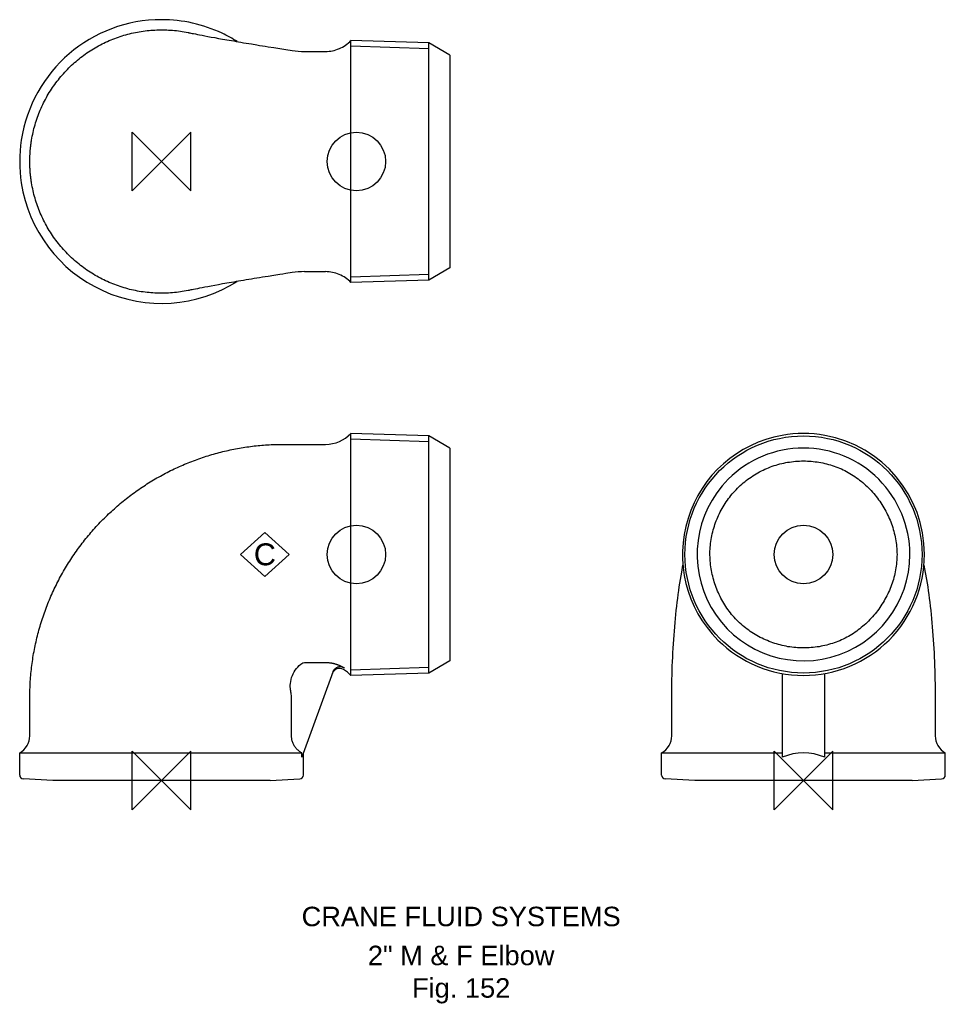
# Model space of a CAD drawing. Extents: x -36 to 201, y -57 to 195.
import ezdxf

# ---------------------------------------------------------------- set-up
doc = ezdxf.new("R2010")
doc.units = 0
doc.header["$MEASUREMENT"] = 0
doc.layers.get('0').update_dxf_attribs({"linetype": 'CONTINUOUS'})
for name, color, linetype in [('DETAIL', 2, 'CONTINUOUS'), ('ORIGIN', 6, 'CONTINUOUS'), ('SYMBOL', 3, 'CONTINUOUS')]:
    doc.layers.add(name, color=color, linetype=linetype)
doc.layers.add('TEXT', color=7, linetype='CONTINUOUS', lineweight=13)
doc.styles.add('fastrack', font='ARIAL.TTF')

# ---------------------------------------------------------------- blocks, each defined once
blk = doc.blocks.new('ZPO')
at = {"layer": 'ORIGIN'}
for p, q in [((-20, 20), (20, -20)), ((20, 20), (-20, -20)), ((-20, -20), (-20, 20)), ((20, -20), (20, 20))]:
    blk.add_line(p, q, dxfattribs=at)
blk = doc.blocks.new('C Symbol')
at = {"layer": 'SYMBOL'}
for p, q in [((-10, 0), (0, 9)), ((0, 9), (10, 0)), ((0, -9), (-10, 0)), ((10, 0), (0, -9))]:
    blk.add_line(p, q, dxfattribs=at)
at = {"layer": 'SYMBOL', "insert": (0, 0), "char_height": 9, "attachment_point": 5, "style": 'fastrack'}
blk.add_mtext('C', dxfattribs=at)

msp = doc.modelspace()

# ---------------------------------------------------------------- linework, layer by layer
at = {"layer": 'DETAIL'}
for p, q in [((48.6, 164.34), (48.6, 189.88)), ((68.6, 189.26), (48.6, 189.88)), ((48.6, 127.79), (48.6, 189.88)), ((36.7, 187.09), (42.08, 187.09)), ((68.6, 187.78), (48.6, 188.4)), ((68.6, 128.42), (68.6, 189.26)), ((74, 186.14), (68.6, 189.26)), ((68.6, 128.42), (68.6, 189.26)), ((74, 186.14), (74, 158.82)), ((48.6, 153.34), (48.6, 164.34)), ((74, 158.82), (74, 139.55)), ((48.6, 127.79), (48.6, 153.34)), ((74, 139.55), (74, 131.54)), ((74, 131.54), (68.6, 128.42)), ((36.7, 130.59), (42.08, 130.59)), ((48.6, 129.27), (68.6, 129.9)), ((68.6, 128.42), (48.6, 127.79)), ((48.6, 88.56), (48.6, 89.05)), ((68.6, 88.42), (48.6, 89.05)), ((48.6, 26.95), (48.6, 89.05)), ((48.6, 36.03), (48.6, 88.56)), ((68.6, 86.94), (48.6, 87.57)), ((68.6, 27.58), (68.6, 88.42)), ((74, 85.3), (68.6, 88.42)), ((68.6, 27.58), (68.6, 88.42)), ((74, 85.3), (74, 77.32)), ((74, 77.32), (74, 30.7)), ((48.6, 26.95), (48.6, 36.03)), ((74, 30.7), (68.6, 27.58)), ((43.95, 27.83), (35.98, 5.95)), ((36.7, 30.29), (42.08, 30.29)), ((48.6, 28.43), (68.6, 29.06)), ((68.6, 27.58), (48.6, 26.95)), ((159.24, 27.44), (159.24, 5.95)), ((170.24, 5.95), (170.24, 27.44)), ((33.35, 11.49), (33.35, 21.3)), ((130.94, 11.49), (130.94, 21.3)), ((198.54, 21.3), (198.54, 11.49)), ((-36.4, 7.1), (-35.98, 7.1)), ((-36.4, 1.39), (-36.4, 7.1)), ((-35.98, 7.1), (35.98, 7.1)), ((35.98, 5.95), (35.98, 7.1)), ((36.4, 1.39), (36.4, 7.1)), ((128.34, 7.1), (159.24, 7.1)), ((128.34, 1.39), (128.34, 7.1)), ((170.24, 7.1), (197.65, 7.1)), ((197.65, 7.1), (201.14, 7.1)), ((201.14, 7.1), (201.14, 7.1)), ((201.14, 1.39), (201.14, 7.1)), ((-27.9, 0), (-35.45, 0.4)), ((27.9, 0), (-27.9, 0)), ((27.9, 0), (35.45, 0.4)), ((136.84, 0), (129.28, 0.4)), ((192.64, 0), (136.84, 0)), ((192.64, 0), (200.19, 0.4))]:
    msp.add_line(p, q, dxfattribs=at)
at = {"layer": 'DETAIL', "flags": 128}
for points in [[(-33.35, 164.34), (-33.26, 164.83), (-33.17, 165.33), (-33.07, 165.82), (-32.96, 166.31), (-32.85, 166.8), (-32.73, 167.29), (-32.6, 167.78), (-32.46, 168.27), (-32.31, 168.75), (-32.16, 169.23), (-32.01, 169.71), (-31.84, 170.18), (-31.67, 170.66), (-31.49, 171.13), (-31.3, 171.6), (-31.11, 172.06), (-30.91, 172.52), (-30.7, 172.98), (-30.49, 173.44), (-30.26, 173.89), (-30.04, 174.34), (-29.8, 174.79), (-29.56, 175.23), (-29.31, 175.67), (-29.06, 176.1), (-28.8, 176.53), (-28.53, 176.96), (-28.26, 177.39), (-27.98, 177.8), (-27.69, 178.22), (-27.4, 178.63), (-27.1, 179.04), (-26.79, 179.44), (-26.48, 179.84), (-26.17, 180.23), (-25.85, 180.62), (-25.52, 181), (-25.18, 181.38), (-24.85, 181.75), (-24.5, 182.12), (-24.15, 182.48), (-23.8, 182.84), (-23.44, 183.19), (-23.07, 183.54), (-22.7, 183.88), (-22.33, 184.22), (-21.94, 184.55), (-21.56, 184.87), (-21.17, 185.19), (-20.77, 185.5), (-20.37, 185.81), (-19.97, 186.11), (-19.56, 186.4), (-19.15, 186.69), (-18.73, 186.97), (-18.31, 187.25), (-17.88, 187.52), (-17.45, 187.78), (-17.02, 188.04), (-16.58, 188.29), (-16.14, 188.53), (-15.7, 188.77), (-15.25, 189), (-14.8, 189.22), (-14.34, 189.44), (-13.88, 189.65), (-13.42, 189.86), (-12.96, 190.05), (-12.49, 190.24), (-12.02, 190.43), (-11.55, 190.6), (-11.07, 190.77), (-10.6, 190.93), (-10.12, 191.09), (-9.64, 191.23), (-9.15, 191.37), (-8.67, 191.51), (-8.18, 191.63), (-7.69, 191.75), (-7.2, 191.86), (-6.7, 191.97), (-6.21, 192.06), (-5.71, 192.15), (-5.21, 192.23), (-4.72, 192.31), (-4.22, 192.37), (-3.72, 192.43), (-3.21, 192.48), (-2.71, 192.53), (-2.21, 192.56), (-1.71, 192.59), (-1.2, 192.61), (-0.7, 192.63), (-0.19, 192.63), (0.31, 192.63), (0.81, 192.62), (1.32, 192.61), (1.82, 192.59), (2.32, 192.55), (2.83, 192.52), (3.33, 192.47), (3.83, 192.42), (4.33, 192.36), (4.83, 192.29), (5.33, 192.21), (5.82, 192.13), (6.32, 192.04), (6.81, 191.94)], [(6.81, 191.94), (6.95, 191.92), (7, 191.9), (7.07, 191.89), (7.27, 191.85), (7.52, 191.8), (7.84, 191.73), (8.23, 191.66), (8.68, 191.57), (9.19, 191.47), (9.77, 191.35), (10.41, 191.23), (11.13, 191.1), (11.9, 190.95), (12.75, 190.79), (13.66, 190.63), (14.64, 190.45), (15.67, 190.26), (16.22, 190.17), (16.77, 190.07), (17.34, 189.97), (17.92, 189.87), (18.52, 189.77), (19.12, 189.66), (19.75, 189.56), (20.38, 189.45), (21.03, 189.34), (21.7, 189.23), (23.05, 189), (24.45, 188.77), (25.16, 188.65), (25.89, 188.54), (26.62, 188.42), (27.35, 188.3), (28.85, 188.06), (30.37, 187.82), (31.92, 187.58), (33.49, 187.34), (34.28, 187.24), (35.08, 187.16), (35.89, 187.11), (36.29, 187.09), (36.7, 187.09)], [(42.08, 187.09), (42.53, 187.1), (42.99, 187.13), (43.44, 187.19), (43.89, 187.27), (44.34, 187.37), (44.77, 187.5), (45.2, 187.65), (45.63, 187.82), (46.04, 188.01), (46.45, 188.22), (46.84, 188.45), (47.22, 188.7), (47.59, 188.97), (47.94, 189.26), (48.28, 189.56), (48.6, 189.88)], [(-33.8, 158.84), (-33.8, 159.07), (-33.8, 159.3), (-33.79, 159.53), (-33.79, 159.76), (-33.78, 159.99), (-33.77, 160.22), (-33.76, 160.45), (-33.75, 160.68), (-33.74, 160.91), (-33.72, 161.14), (-33.71, 161.37), (-33.69, 161.6), (-33.67, 161.82), (-33.65, 162.05), (-33.62, 162.28), (-33.6, 162.51), (-33.57, 162.74), (-33.55, 162.97), (-33.52, 163.2), (-33.49, 163.43), (-33.45, 163.65), (-33.42, 163.88), (-33.39, 164.11), (-33.35, 164.34)], [(-33.35, 153.34), (-33.39, 153.56), (-33.42, 153.79), (-33.45, 154.02), (-33.49, 154.25), (-33.52, 154.47), (-33.55, 154.7), (-33.57, 154.93), (-33.6, 155.16), (-33.62, 155.39), (-33.65, 155.62), (-33.67, 155.85), (-33.69, 156.08), (-33.71, 156.31), (-33.72, 156.54), (-33.74, 156.77), (-33.75, 157), (-33.76, 157.23), (-33.77, 157.46), (-33.78, 157.69), (-33.79, 157.92), (-33.79, 158.15), (-33.8, 158.38), (-33.8, 158.61), (-33.8, 158.84)], [(6.81, 125.73), (6.32, 125.63), (5.82, 125.54), (5.33, 125.46), (4.83, 125.38), (4.33, 125.31), (3.83, 125.25), (3.33, 125.2), (2.82, 125.16), (2.32, 125.12), (1.82, 125.09), (1.32, 125.06), (0.81, 125.05), (0.31, 125.04), (-0.2, 125.04), (-0.7, 125.05), (-1.2, 125.06), (-1.71, 125.08), (-2.21, 125.11), (-2.71, 125.15), (-3.21, 125.19), (-3.72, 125.24), (-4.22, 125.3), (-4.72, 125.37), (-5.21, 125.44), (-5.71, 125.52), (-6.21, 125.61), (-6.7, 125.71), (-7.2, 125.81), (-7.69, 125.92), (-8.18, 126.04), (-8.66, 126.16), (-9.15, 126.3), (-9.63, 126.44), (-10.12, 126.59), (-10.6, 126.74), (-11.07, 126.9), (-11.55, 127.07), (-12.02, 127.25), (-12.49, 127.43), (-12.96, 127.62), (-13.42, 127.82), (-13.88, 128.02), (-14.34, 128.23), (-14.79, 128.45), (-15.25, 128.67), (-15.69, 128.9), (-16.14, 129.14), (-16.58, 129.38), (-17.02, 129.63), (-17.45, 129.89), (-17.88, 130.15), (-18.31, 130.42), (-18.73, 130.7), (-19.15, 130.98), (-19.56, 131.27), (-19.97, 131.56), (-20.37, 131.86), (-20.77, 132.17), (-21.17, 132.48), (-21.56, 132.8), (-21.94, 133.13), (-22.33, 133.46), (-22.7, 133.79), (-23.07, 134.13), (-23.44, 134.48), (-23.8, 134.83), (-24.15, 135.19), (-24.5, 135.55), (-24.85, 135.92), (-25.19, 136.3), (-25.52, 136.67), (-25.85, 137.06), (-26.17, 137.44), (-26.48, 137.84), (-26.79, 138.23), (-27.1, 138.64), (-27.4, 139.04), (-27.69, 139.45), (-27.98, 139.87), (-28.26, 140.29), (-28.53, 140.71), (-28.8, 141.14), (-29.06, 141.57), (-29.31, 142), (-29.56, 142.44), (-29.8, 142.88), (-30.04, 143.33), (-30.26, 143.78), (-30.49, 144.23), (-30.7, 144.69), (-30.91, 145.15), (-31.11, 145.61), (-31.3, 146.07), (-31.49, 146.54), (-31.67, 147.01), (-31.84, 147.49), (-32.01, 147.96), (-32.16, 148.44), (-32.31, 148.92), (-32.46, 149.41), (-32.6, 149.89), (-32.73, 150.38), (-32.85, 150.87), (-32.96, 151.36), (-33.07, 151.85), (-33.17, 152.34), (-33.26, 152.84), (-33.35, 153.34)], [(36.7, 130.59), (35.88, 130.57), (35.07, 130.52), (34.27, 130.44), (33.5, 130.34), (31.93, 130.09), (31.15, 129.97), (30.38, 129.85), (28.86, 129.61), (27.36, 129.37), (26.62, 129.25), (25.89, 129.14), (25.17, 129.02), (24.46, 128.9), (23.75, 128.79), (23.06, 128.67), (22.38, 128.56), (21.7, 128.45), (21.04, 128.33), (20.39, 128.22), (19.75, 128.12), (19.13, 128.01), (18.52, 127.91), (17.93, 127.8), (17.34, 127.7), (16.77, 127.6), (16.22, 127.5), (15.68, 127.41), (14.64, 127.22), (13.66, 127.05), (12.75, 126.88), (11.9, 126.72), (11.13, 126.58), (10.42, 126.44), (9.77, 126.32), (9.19, 126.21), (8.68, 126.1), (8.23, 126.02), (7.84, 125.94), (7.52, 125.87), (7.27, 125.82), (7.07, 125.78), (7, 125.77), (6.95, 125.76), (6.81, 125.73)], [(48.6, 127.79), (48.28, 128.11), (47.94, 128.41), (47.58, 128.7), (47.22, 128.97), (46.84, 129.23), (46.44, 129.46), (46.04, 129.67), (45.62, 129.86), (45.2, 130.03), (44.77, 130.17), (44.33, 130.3), (43.88, 130.4), (43.44, 130.48), (42.99, 130.54), (42.53, 130.57), (42.08, 130.59)], [(-33.8, 21.3), (-33.8, 21.82), (-33.79, 22.33), (-33.78, 22.85), (-33.77, 23.36), (-33.75, 23.87), (-33.73, 24.39), (-33.7, 24.9), (-33.67, 25.42), (-33.64, 25.93), (-33.6, 26.45), (-33.55, 26.96), (-33.51, 27.47), (-33.46, 27.98), (-33.4, 28.5), (-33.34, 29.01), (-33.28, 29.52), (-33.21, 30.03), (-33.14, 30.54), (-33.07, 31.05), (-32.99, 31.56), (-32.9, 32.06), (-32.82, 32.57), (-32.72, 33.08), (-32.63, 33.58), (-32.53, 34.09), (-32.43, 34.59), (-32.32, 35.09), (-32.21, 35.6), (-32.09, 36.1), (-31.97, 36.6), (-31.85, 37.1), (-31.72, 37.6), (-31.59, 38.09), (-31.46, 38.59), (-31.32, 39.08), (-31.18, 39.58), (-31.03, 40.07), (-30.88, 40.56), (-30.73, 41.05), (-30.57, 41.54), (-30.41, 42.02), (-30.24, 42.51), (-30.07, 42.99), (-29.9, 43.48), (-29.72, 43.96), (-29.54, 44.44), (-29.35, 44.92), (-29.17, 45.39), (-28.97, 45.87), (-28.78, 46.34), (-28.58, 46.82), (-28.38, 47.29), (-28.17, 47.75), (-27.96, 48.22), (-27.75, 48.69), (-27.53, 49.15), (-27.31, 49.61), (-27.08, 50.07), (-26.85, 50.53), (-26.62, 50.98), (-26.39, 51.44), (-26.15, 51.89), (-25.91, 52.34), (-25.66, 52.79), (-25.41, 53.23), (-25.16, 53.68), (-24.9, 54.12), (-24.64, 54.56), (-24.38, 54.99), (-24.11, 55.43), (-23.84, 55.86), (-23.57, 56.29), (-23.29, 56.72), (-23.01, 57.15), (-22.73, 57.57), (-22.44, 57.99), (-22.16, 58.41), (-21.86, 58.83), (-21.57, 59.24), (-21.27, 59.65), (-20.97, 60.06), (-20.66, 60.47), (-20.35, 60.87), (-20.04, 61.27), (-19.73, 61.67), (-19.41, 62.07), (-19.09, 62.46), (-18.77, 62.85), (-18.44, 63.24), (-18.12, 63.63), (-17.78, 64.01), (-17.45, 64.39), (-17.11, 64.77), (-16.77, 65.14), (-16.43, 65.51), (-16.08, 65.88), (-15.74, 66.25), (-15.38, 66.61), (-15.03, 66.97), (-14.67, 67.33), (-14.31, 67.69), (-13.95, 68.04), (-13.59, 68.39), (-13.22, 68.73), (-12.85, 69.07), (-12.48, 69.41), (-12.11, 69.75), (-11.73, 70.08), (-11.35, 70.41), (-10.97, 70.74), (-10.59, 71.07), (-10.2, 71.39), (-9.81, 71.71), (-9.42, 72.02), (-9.03, 72.33), (-8.63, 72.64), (-8.24, 72.95), (-7.84, 73.25), (-7.43, 73.55), (-7.03, 73.85), (-6.62, 74.14), (-6.22, 74.43), (-5.81, 74.71), (-5.39, 75), (-4.98, 75.28), (-4.56, 75.55), (-4.15, 75.82), (-3.73, 76.09), (-3.31, 76.36), (-2.88, 76.62), (-2.46, 76.88), (-2.03, 77.14), (-1.6, 77.39), (-1.17, 77.64), (-0.74, 77.88), (-0.3, 78.13), (0.13, 78.37), (0.57, 78.6), (1.01, 78.83), (1.45, 79.06), (1.89, 79.29), (2.33, 79.51), (2.78, 79.73), (3.22, 79.94), (3.67, 80.15), (4.12, 80.36), (4.57, 80.56), (5.02, 80.76), (5.47, 80.96), (5.93, 81.15), (6.38, 81.34), (6.84, 81.53), (7.3, 81.71), (7.75, 81.89), (8.21, 82.07), (8.68, 82.24), (9.14, 82.41), (9.6, 82.57), (10.06, 82.73), (10.53, 82.89), (10.99, 83.05), (11.46, 83.2), (11.93, 83.34), (12.4, 83.49), (12.87, 83.63), (13.34, 83.76), (13.81, 83.89), (14.28, 84.02), (14.75, 84.15), (15.22, 84.27), (15.7, 84.39), (16.17, 84.5), (16.64, 84.61), (17.12, 84.72), (17.59, 84.82), (18.07, 84.92), (18.55, 85.02), (19.02, 85.11), (19.5, 85.2), (19.98, 85.28), (20.46, 85.37), (20.93, 85.44), (21.41, 85.52), (21.89, 85.59), (22.37, 85.66), (22.85, 85.72), (23.33, 85.78), (23.81, 85.84), (24.29, 85.89), (24.77, 85.94), (25.25, 85.98), (25.73, 86.03), (26.2, 86.06), (26.68, 86.1), (27.16, 86.13), (27.64, 86.16), (28.12, 86.18), (28.6, 86.2), (29.08, 86.22), (29.56, 86.23), (30.04, 86.24), (30.51, 86.25), (30.99, 86.25), (31.47, 86.25), (31.95, 86.25), (32.42, 86.25), (32.9, 86.25), (33.37, 86.25), (33.85, 86.25), (34.33, 86.25), (34.8, 86.25), (35.28, 86.25), (35.75, 86.25), (36.23, 86.25), (36.7, 86.25)], [(36.7, 86.25), (36.92, 86.25), (37.15, 86.25), (37.37, 86.25), (37.6, 86.25), (37.82, 86.25), (38.04, 86.25), (38.27, 86.25), (38.49, 86.25), (38.72, 86.25), (38.94, 86.25), (39.17, 86.25), (39.39, 86.25), (39.61, 86.25), (39.84, 86.25), (40.06, 86.25), (40.29, 86.25), (40.51, 86.25), (40.73, 86.25), (40.96, 86.25), (41.18, 86.25), (41.41, 86.25), (41.63, 86.25), (41.85, 86.25), (42.08, 86.25)], [(147.78, 74.98), (148.14, 75.34), (148.51, 75.68), (148.89, 76.02), (149.27, 76.35), (149.67, 76.67), (150.06, 76.99), (150.47, 77.29), (150.88, 77.59), (151.3, 77.88), (151.72, 78.16), (152.16, 78.43), (152.59, 78.69), (153.03, 78.95), (153.48, 79.19), (153.93, 79.43), (154.39, 79.65), (154.85, 79.87), (155.32, 80.07), (155.79, 80.27), (156.26, 80.45), (156.74, 80.63), (157.22, 80.79), (157.7, 80.95), (158.19, 81.09), (158.68, 81.22), (159.18, 81.35), (159.68, 81.46), (160.18, 81.56), (160.68, 81.65), (161.18, 81.73), (161.69, 81.8), (162.19, 81.86), (162.7, 81.91), (163.21, 81.95), (163.71, 81.98), (164.22, 81.99), (164.73, 82)], [(164.73, 82), (165.23, 81.99), (165.73, 81.98), (166.23, 81.95), (166.73, 81.92), (167.22, 81.87), (167.72, 81.81), (168.22, 81.74), (168.71, 81.67), (169.21, 81.58), (169.7, 81.48), (170.19, 81.37), (170.67, 81.25), (171.16, 81.12), (171.64, 80.99), (172.12, 80.84), (172.59, 80.68), (173.06, 80.51), (173.53, 80.33), (174, 80.14), (174.46, 79.94), (174.91, 79.73), (175.36, 79.51), (175.8, 79.28), (176.24, 79.04), (176.67, 78.79), (177.1, 78.53), (177.52, 78.26), (177.94, 77.99), (178.35, 77.7), (178.76, 77.4), (179.15, 77.1), (179.55, 76.79), (179.93, 76.47), (180.31, 76.14), (180.68, 75.81), (181.05, 75.46), (181.41, 75.11), (181.76, 74.75), (182.11, 74.39), (182.44, 74.02), (182.77, 73.64), (183.1, 73.25), (183.41, 72.86), (183.72, 72.46), (184.02, 72.06), (184.31, 71.65), (184.59, 71.23), (184.87, 70.81), (185.14, 70.38), (185.39, 69.95), (185.64, 69.52), (185.88, 69.08), (186.12, 68.63), (186.34, 68.18), (186.55, 67.73), (186.76, 67.27), (186.96, 66.8), (187.14, 66.34), (187.32, 65.87), (187.48, 65.4), (187.64, 64.92), (187.79, 64.44), (187.93, 63.96), (188.05, 63.48), (188.17, 62.99), (188.27, 62.5), (188.37, 62.01), (188.45, 61.51), (188.53, 61.02), (188.59, 60.52), (188.64, 60.03), (188.68, 59.53), (188.71, 59.03), (188.73, 58.53), (188.74, 58.02), (188.73, 57.52), (188.71, 57.02), (188.69, 56.52), (188.65, 56.02), (188.6, 55.53), (188.53, 55.03), (188.46, 54.53), (188.38, 54.04), (188.28, 53.55), (188.18, 53.06), (188.06, 52.57), (187.94, 52.09), (187.8, 51.61), (187.65, 51.13), (187.5, 50.65), (187.33, 50.18), (187.16, 49.71), (186.97, 49.24), (186.78, 48.78), (186.57, 48.32), (186.36, 47.86), (186.14, 47.41), (185.9, 46.96), (185.66, 46.52), (185.41, 46.09), (185.16, 45.65), (184.89, 45.23), (184.62, 44.8), (184.33, 44.39), (184.04, 43.98), (183.74, 43.57), (183.44, 43.17), (183.12, 42.78), (182.8, 42.39), (182.47, 42.02), (182.14, 41.64), (181.79, 41.28), (181.44, 40.92), (181.08, 40.57), (180.72, 40.22), (180.35, 39.89), (179.97, 39.56), (179.58, 39.24), (179.19, 38.92), (178.79, 38.62), (178.39, 38.32), (177.98, 38.04), (177.56, 37.76), (177.14, 37.49), (176.72, 37.23), (176.28, 36.98), (175.85, 36.74), (175.4, 36.51), (174.95, 36.29), (174.5, 36.08), (174.04, 35.88), (173.58, 35.69), (173.11, 35.51), (172.64, 35.34), (172.16, 35.18), (171.68, 35.03), (171.2, 34.89), (170.72, 34.76), (170.23, 34.64), (169.73, 34.53), (169.24, 34.43), (168.75, 34.34), (168.25, 34.26), (167.75, 34.19), (167.25, 34.13), (166.75, 34.09), (166.24, 34.05), (165.74, 34.02), (165.24, 34), (164.74, 34)], [(164.74, 34), (164.24, 34.01), (163.74, 34.02), (163.24, 34.05), (162.74, 34.09), (162.24, 34.14), (161.74, 34.19), (161.25, 34.26), (160.76, 34.34), (160.26, 34.43), (159.77, 34.53), (159.28, 34.65), (158.8, 34.77), (158.31, 34.9), (157.83, 35.04), (157.36, 35.19), (156.88, 35.35), (156.41, 35.52), (155.94, 35.7), (155.48, 35.89), (155.02, 36.08), (154.56, 36.29), (154.11, 36.51), (153.66, 36.73), (153.22, 36.97), (152.78, 37.21), (152.35, 37.46), (151.92, 37.72), (151.5, 37.99), (151.09, 38.27), (150.68, 38.56), (150.27, 38.86), (149.88, 39.16), (149.49, 39.47), (149.1, 39.79), (148.73, 40.12), (148.36, 40.46), (148, 40.8), (147.64, 41.15), (147.3, 41.51), (146.96, 41.88), (146.63, 42.25), (146.31, 42.63), (146, 43.02), (145.69, 43.42), (145.39, 43.82), (145.11, 44.23), (144.83, 44.64), (144.55, 45.06), (144.29, 45.48), (144.04, 45.91), (143.79, 46.35), (143.56, 46.79), (143.33, 47.24), (143.11, 47.69), (142.9, 48.14), (142.7, 48.6), (142.51, 49.06), (142.33, 49.53), (142.16, 50), (141.99, 50.47), (141.84, 50.95), (141.7, 51.43), (141.56, 51.91), (141.44, 52.39), (141.33, 52.88), (141.22, 53.37), (141.13, 53.86), (141.04, 54.35), (140.97, 54.85), (140.91, 55.35), (140.85, 55.84), (140.81, 56.34), (140.78, 56.84), (140.76, 57.34), (140.75, 57.84), (140.74, 58.34), (140.75, 58.84), (140.78, 59.34), (140.81, 59.84), (140.85, 60.34), (140.91, 60.84), (140.97, 61.33), (141.05, 61.83), (141.13, 62.32), (141.23, 62.81), (141.34, 63.3), (141.45, 63.79), (141.58, 64.28), (141.72, 64.76), (141.87, 65.24), (142.02, 65.71), (142.19, 66.19), (142.37, 66.65), (142.56, 67.12), (142.75, 67.58), (142.96, 68.04), (143.17, 68.49), (143.4, 68.94), (143.63, 69.39), (143.87, 69.82), (144.12, 70.26), (144.38, 70.69), (144.65, 71.11), (144.93, 71.53), (145.21, 71.94), (145.5, 72.34), (145.8, 72.74), (146.11, 73.13), (146.43, 73.52), (146.76, 73.89), (147.09, 74.27), (147.43, 74.63), (147.78, 74.98)], [(130.94, 21.3), (130.94, 22.45), (130.95, 23.61), (130.96, 24.77), (130.99, 25.92), (131.01, 27.07), (131.05, 28.23), (131.08, 29.37), (131.13, 30.52), (131.18, 31.66), (131.24, 32.79), (131.3, 33.92), (131.36, 35.04), (131.44, 36.15), (131.52, 37.25), (131.6, 38.34), (131.69, 39.42), (131.78, 40.5), (131.88, 41.56), (131.99, 42.62), (132.1, 43.66), (132.21, 44.7), (132.33, 45.72), (132.46, 46.73), (132.59, 47.73), (132.73, 48.72), (132.87, 49.69), (133.01, 50.65), (133.16, 51.59), (133.32, 52.52), (133.48, 53.44), (133.81, 55.23)], [(195.66, 55.22), (196, 53.41), (196.32, 51.56), (196.47, 50.62), (196.61, 49.67), (196.75, 48.7), (196.89, 47.72), (197.01, 46.73), (197.14, 45.72), (197.26, 44.7), (197.38, 43.66), (197.49, 42.62), (197.59, 41.56), (197.69, 40.49), (197.79, 39.41), (197.88, 38.32), (197.96, 37.22), (198.04, 36.11), (198.11, 35), (198.18, 33.88), (198.24, 32.76), (198.3, 31.63), (198.35, 30.5), (198.39, 29.36), (198.43, 28.21), (198.46, 27.07), (198.49, 25.92), (198.51, 24.76), (198.52, 23.61), (198.53, 22.45), (198.54, 21.3)], [(33.35, 21.3), (33.34, 21.57), (33.32, 21.84), (33.28, 22.11), (33.24, 22.38), (33.19, 22.67), (33.15, 22.97), (33.1, 23.29), (33.07, 23.64), (33.05, 24.02), (33.05, 24.44), (33.08, 24.9), (33.14, 25.38), (33.24, 25.9), (33.39, 26.4), (33.57, 26.9), (33.78, 27.38), (34.03, 27.85), (34.32, 28.29), (34.63, 28.72), (34.97, 29.12), (35.35, 29.5), (35.76, 29.86), (36.22, 30.18), (36.7, 30.29)], [(42.08, 30.29), (42.19, 30.29), (42.3, 30.29), (42.41, 30.28), (42.52, 30.28), (42.63, 30.27), (42.74, 30.27), (42.85, 30.26), (42.96, 30.25), (43.07, 30.23), (43.18, 30.22), (43.29, 30.21), (43.4, 30.19), (43.51, 30.17), (43.62, 30.15), (43.73, 30.13), (43.84, 30.11), (43.95, 30.09), (44.05, 30.07), (44.16, 30.04), (44.27, 30.01), (44.38, 29.99), (44.48, 29.96), (44.59, 29.93), (44.7, 29.89)], [(46.92, 28.85), (46.79, 28.93), (46.65, 29), (46.52, 29.05), (46.37, 29.1), (46.23, 29.13), (46.08, 29.16), (45.93, 29.17), (45.78, 29.17), (45.63, 29.16), (45.48, 29.14), (45.33, 29.1), (45.19, 29.06), (45.05, 29.01), (44.91, 28.94), (44.78, 28.87), (44.66, 28.78), (44.54, 28.69), (44.43, 28.59), (44.33, 28.48), (44.23, 28.36), (44.15, 28.24), (44.07, 28.11), (44, 27.97), (43.95, 27.83)], [(44.7, 29.89), (44.79, 29.86), (44.89, 29.83), (44.99, 29.8), (45.09, 29.76), (45.18, 29.73), (45.28, 29.69), (45.37, 29.65), (45.47, 29.61), (45.56, 29.57), (45.66, 29.53), (45.75, 29.49), (45.84, 29.45), (45.94, 29.4), (46.03, 29.36), (46.12, 29.31), (46.21, 29.27), (46.3, 29.22), (46.39, 29.17), (46.48, 29.12), (46.57, 29.07), (46.66, 29.01), (46.75, 28.96), (46.83, 28.91), (46.92, 28.85)], [(-33.8, 11.49), (-33.8, 11.9), (-33.8, 12.3), (-33.8, 12.71), (-33.8, 13.12), (-33.8, 13.53), (-33.8, 13.94), (-33.8, 14.35), (-33.8, 14.76), (-33.8, 15.17), (-33.8, 15.58), (-33.8, 15.98), (-33.8, 16.39), (-33.8, 16.8), (-33.8, 17.21), (-33.8, 17.62), (-33.8, 18.03), (-33.8, 18.44), (-33.8, 18.85), (-33.8, 19.26), (-33.8, 19.66), (-33.8, 20.07), (-33.8, 20.48), (-33.8, 20.89), (-33.8, 21.3)], [(35.98, 7.1), (35.79, 7.21), (35.6, 7.33), (35.41, 7.46), (35.24, 7.59), (35.06, 7.74), (34.9, 7.89), (34.74, 8.05), (34.59, 8.21), (34.44, 8.38), (34.31, 8.56), (34.18, 8.74), (34.06, 8.93), (33.95, 9.13), (33.85, 9.32), (33.75, 9.53), (33.67, 9.74), (33.6, 9.95), (33.53, 10.16), (33.48, 10.38), (33.43, 10.6), (33.4, 10.82), (33.37, 11.04), (33.35, 11.26), (33.35, 11.49)]]:
    msp.add_lwpolyline(points, dxfattribs=at)
at = {"layer": 'DETAIL'}
msp.add_circle((164.74, 58), 30.42, dxfattribs=at)
for centre, radius, start, end in [((0, 158.84), 36.4, 89.9533, 171.3094), ((0, 158.84), 36.4, 64.7186, 89.9533), ((0, 158.84), 36.4, 57.7154, 64.7186), ((0, 158.84), 36.4, 171.3094, 188.6906), ((0, 158.84), 36.4, 188.6906, 302.2846), ((42.08, 95.25), 9, 270, 316.4389), ((164.74, 58), 31.05, 100.2034, 225.0484), ((164.74, 58), 31.05, 79.7965, 100.2034), ((164.74, 58), 31.05, 0, 79.7965), ((164.74, 58), 27.3, 90.024, 134.9526), ((164.74, 58), 27.3, 0, 90.024), ((164.74, 58), 27.3, 134.9526, 0), ((164.74, 58), 31.05, 269.9716, 0), ((164.74, 58), 31.05, 225.0484, 269.9716), ((45.68, 26.75), 2, 59.0184, 160), ((42.08, 20.75), 9, 43.5544, 59.0184), ((-38.8, 11.49), 5, 298.6854, 0), ((125.94, 11.49), 5, 298.6854, 0), ((203.54, 11.49), 5, 180, 241.3146), ((-35.4, 1.39), 1, 180, 267), ((35.4, 1.39), 1, 273, 0), ((129.34, 1.39), 1, 180, 267), ((200.14, 1.39), 1, 273, 0)]:
    msp.add_arc(centre, radius, start, end, dxfattribs=at)
msp.add_ellipse((164.74, -92.91), major_axis=(0, -100.01), ratio=0.36397, start_param=2.989913, end_param=3.293272, dxfattribs=at)
at = {"layer": 'ORIGIN'}
for centre in [(50, 158.84), (50, 58), (164.74, 58)]:
    msp.add_circle(centre, 7.5, dxfattribs=at)

# ---------------------------------------------------------------- block references
at = {"xscale": 0.625, "yscale": 0.625, "zscale": 0.625}
msp.add_blockref('C Symbol', (26.52, 58), dxfattribs=at)
at = {"layer": 'ORIGIN', "xscale": 0.375, "yscale": 0.375, "zscale": 0.375}
for p in [(0, 158.84), (0, 0), (164.74, 0)]:
    msp.add_blockref('ZPO', p, dxfattribs=at)

# ---------------------------------------------------------------- texts
at = {"layer": 'TEXT', "char_height": 5, "attachment_point": 2, "style": 'fastrack'}
for s, insert in [('CRANE FLUID SYSTEMS', (76.89, -32.4)), ('\\A1;2" M & F Elbow\\PFig. 152', (76.89, -42.4))]:
    msp.add_mtext(s, dxfattribs=dict(at, insert=insert))

doc.saveas('drawing.dxf')
